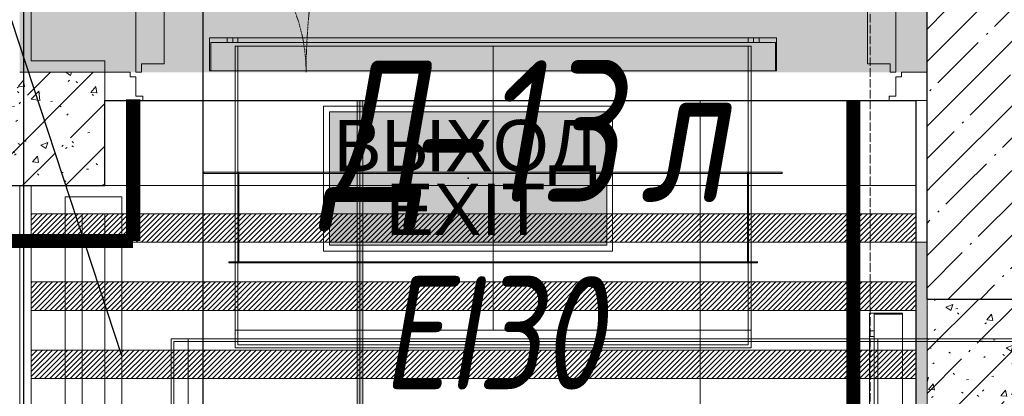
# Model space of a CAD drawing. Header units: millimetres. Extents: x -531352 to 178656, y -69521 to 326874.
# Tile 168 of 256: x -179003 to -177267, y 297865 to 298529. Entities that reach past the tile are written whole.
import ezdxf
from ezdxf import colors
from ezdxf.entities.mleader import LeaderData, LeaderLine
from ezdxf.enums import TextEntityAlignment as Align
from ezdxf.math import Vec2, Vec3

# ---------------------------------------------------------------- set-up
doc = ezdxf.new("R2010")
doc.units = ezdxf.units.MM
for name, pattern in [('( Hidden )', [0.375, 0.25, -0.125]), ('-D1-02х01', [3, 2, -1]), ('-D1d1-15x02', [19, 15, -2, 0, -2]), ('DASHDOT', [25.4, 12.7, -6.35, 0, -6.35])]:
    doc.linetypes.add(name, pattern=pattern)
doc.layers.get('Defpoints').update_dxf_attribs({"color": 31})
for name, color, linetype, lineweight in [('_0', 7, 'Continuous', 13), ('A-DOOR', 7, 'Continuous', 5), ('A-DOOR-IDEN', 7, 'Continuous', 9), ('A-WALL', 7, 'Continuous', 5), ('A-WALL-FNSH', 8, 'Continuous', 5), ('dim_pot', 183, 'Continuous', 9), ('dim_razv', 93, 'DASHDOT', 9), ('I-WALL', 7, 'Continuous', 5), ('light_pot', 52, 'Continuous', 15), ('pot sh', 183, 'Continuous', 15), ('S-GRID', 7, 'Continuous', 5)]:
    doc.layers.add(name, color=color, linetype=linetype, lineweight=lineweight)
doc.layers.add('PDF13_0', color=30, linetype='Continuous', true_color=0xff7f00)
doc.layers.add('PDF7_Geometry', color=7, linetype='Continuous', true_color=0xaaaaaa)
doc.layers.add('pol', color=7, linetype='Continuous', lineweight=15, true_color=0x738991)
doc.layers.add('Сводный план', color=1, linetype='Continuous', lineweight=0, true_color=0xff0000)
doc.layers.add('Аварийные светильники', color=1, linetype='Continuous')
doc.styles.add('fl_iso paper', font='isocpeur.ttf', dxfattribs={"width": 0.8, "oblique": 10})
doc.styles.add('In tre', font='isocpeur.ttf', dxfattribs={"width": 0.8, "oblique": 10})
doc.styles.add('Титульник', font='arial.ttf')
pattern_1 = [(45, (-192252.935, 285886.614), (-57.02463, 57.02463), []), (45, (-192195.91, 285886.614), (-57.02463, 57.02463), [100.806, -20.161, 3.353, -16.808])]
pattern_2 = [(45, (-192252.93, 285886.61), (-75.43415, 75.43415), [106.68, -17.78, 3.556, -17.78]), (45, (-192252.93, 285962), (-75.43415, 75.43415), []), (50, (-192252.93, 285886.61), (127.5292, -11.1576), [13.335, -146.685]), (355, (-192252.93, 285886.61), (-24.6697, 133.74), [10.668, -117.348]), (100.451, (-192242.31, 285885.68), (102.8597, 122.5818), [11.333, -124.663]), (46.184, (-192252.93, 285922.17), (189.7552, -29.4304), [20.002, -220.027]), (96.636, (-192237.12, 285919.72), (166.1822, 173.1996), [17, -186.995]), (351.184, (-192252.93, 285922.17), (166.184, 173.1976), [16.002, -176.022]), (21, (-192235.15, 285913.28), (106.13027, -71.586), [13.335, -146.685]), (326, (-192235.15, 285913.28), (43.2619, 128.93175), [10.668, -117.348]), (71.451, (-192226.31, 285907.32), (149.392, 57.34505), [11.333, -124.663]), (37.5, (-192252.935, 285886.614), (2.16223, 59.18836), [3.353, -112.573, 3.353, -115.773, -117.792]), (37.5, (-192252.935, 285886.614), (2.16223, 59.18836), [-235.052, 3.353, -114.44]), (7.5, (-192252.935, 285886.614), (46.77386, 70.12615), [3.353, -64.567, 3.353, -109.906, -44.894]), (7.5, (-192252.935, 285886.614), (46.77386, 70.12615), [-181.178, 3.353, -41.542]), (327.5, (-192292.584, 285886.614), (94.91367, -4.01009), [3.353, -41.097, 3.353, -135.331, -184.023]), (327.5, (-192292.584, 285886.614), (94.91367, -4.01009), [-183.134, 3.353, -180.67]), (317.5, (-192310.36, 285886.61), (103.69057, 17.79882), [3.353, -54.432, 3.353, -88.748, -130.683]), (317.5, (-192310.36, 285886.61), (103.69057, 17.79882), [-149.885, 3.353, -127.33])]

# ---------------------------------------------------------------- blocks, each defined once
blk = doc.blocks.new('*U11968')
at = {"layer": 'pol', "true_color": 0x007dfa, "transparency": 33554687}
h = blk.add_hatch(color=150, dxfattribs=at)
h.dxf.hatch_style = 1
h.paths.add_polyline_path([(3519.1, 0), (0, 0), (0, -10), (3519.1, -10)])
at = {"layer": 'pol', "color": 162, "true_color": 0x2c3cc9}
blk.add_lwpolyline([(3519.1, 0), (0, 0), (0, -10), (3519.1, -10)], close=True, dxfattribs=at)
blk = doc.blocks.new('*U3362')
at = {"layer": 'Аварийные светильники', "lineweight": 5, "true_color": 0x1f7a00}
h = blk.add_hatch(color=86, dxfattribs=at)
h.paths.add_polyline_path([(208609, -394200), (208609, -393976.3), (208143.3, -393976.3), (208143.3, -394200)])
h.paths.add_polyline_path([(208609, -394173.6), (208609, -394001.1), (208143.3, -394001.1), (208143.3, -394173.6)], flags=17)
h.paths.add_polyline_path([(208609, -394173.6), (208609, -394001.1), (208143.3, -394001.1), (208143.3, -394173.6)], flags=17)
at = {"color": 7, "lineweight": 5}
for points in [[(208133.5, -393966.5), (208618.4, -393966.5), (208618.4, -394210.2), (208133.5, -394210.2)], [(208143.3, -393976.3), (208609, -393976.3), (208609, -394200), (208143.3, -394200), (208143.3, -393976.3)]]:
    blk.add_lwpolyline(points, close=True, dxfattribs=at)
at = {"layer": 'Аварийные светильники', "color": 1}
blk.add_point((208376.2, -394087.4), dxfattribs=at)
at = {"layer": 'Аварийные светильники', "color": 7, "true_color": 0xffffff, "style": 'Титульник'}
for s, p in [('ВЫХОД', (208371.7, -393989.8)), ('EXIT', (208371.7, -394096.7))]:
    blk.add_text(s, height=86.24, dxfattribs=at).set_placement(p, align=Align.TOP_CENTER)
blk = doc.blocks.new('ghftytytd')
at = {"layer": 'PDF7_Geometry', "color": 3, "lineweight": 18, "true_color": 0x00ff00}
for points in [[(13634.8, 12560.7), (14634.8, 12560.7), (14634.8, 12502.7), (14634.8, 12560.7), (13634.8, 12560.7), (13634.8, 12502.7)], [(13665.8, 12552.7), (13665.8, 12560.7)], [(13675.8, 12560.7), (13675.6, 12560.7), (13675.1, 12560.7), (13674.3, 12560.7), (13673.3, 12560.7), (13672.1, 12560.7), (13670.8, 12560.7), (13669.5, 12560.7), (13668.3, 12560.7), (13667.3, 12560.7), (13666.4, 12560.7), (13665.9, 12560.7), (13665.8, 12560.7), (13665.9, 12560.7), (13666.4, 12560.7), (13667.3, 12560.7), (13668.3, 12560.7), (13669.5, 12560.7), (13670.8, 12560.7), (13672.1, 12560.7), (13673.3, 12560.7), (13674.3, 12560.7), (13675.1, 12560.7), (13675.6, 12560.7)], [(13675.8, 12560.7), (13675.8, 12552.7)], [(14584.8, 12552.7), (14584.8, 12560.7), (14584.8, 12552.7), (13684.8, 12552.7), (13684.8, 12560.7), (13684.8, 12552.7)], [(14584.8, 12560.7), (13684.8, 12560.7)], [(14593.8, 12552.7), (14593.8, 12560.7)], [(14603.8, 12560.7), (14603.6, 12560.7), (14603.1, 12560.7), (14602.3, 12560.7), (14601.3, 12560.7), (14600.1, 12560.7), (14598.8, 12560.7), (14597.5, 12560.7), (14596.3, 12560.7), (14595.2, 12560.7), (14594.5, 12560.7), (14594, 12560.7), (14593.8, 12560.7), (14594, 12560.7), (14594.5, 12560.7), (14595.2, 12560.7), (14596.3, 12560.7), (14597.5, 12560.7), (14598.8, 12560.7), (14600.1, 12560.7), (14601.3, 12560.7), (14602.3, 12560.7), (14603.1, 12560.7), (14603.6, 12560.7)], [(14603.8, 12560.7), (14603.8, 12552.7)], [(14632.8, 12502.7), (14632.8, 12552.7), (14632.8, 12502.7), (13636.8, 12502.7), (13636.8, 12552.7), (13636.8, 12502.7)], [(14632.8, 12552.7), (13636.8, 12552.7)], [(13665.8, 12552.7), (13665.9, 12552.7), (13666.4, 12552.7), (13667.3, 12552.7), (13668.3, 12552.7), (13669.5, 12552.7), (13670.8, 12552.7), (13672.1, 12552.7), (13673.3, 12552.7), (13674.3, 12552.7), (13675.1, 12552.7), (13675.6, 12552.7), (13675.8, 12552.7), (13675.6, 12552.7), (13675.1, 12552.7), (13674.3, 12552.7), (13673.3, 12552.7), (13672.1, 12552.7), (13670.8, 12552.7), (13669.5, 12552.7), (13668.3, 12552.7), (13667.3, 12552.7), (13666.4, 12552.7), (13665.9, 12552.7)], [(14589.8, 12545.7), (13679.8, 12545.7)], [(13684.8, 12545.7), (14584.8, 12545.7)], [(13684.8, 12323.7), (13684.8, 12545.7)], [(14589.8, 12323.7), (14589.8, 12545.7)], [(14593.8, 12552.7), (14594, 12552.7), (14594.5, 12552.7), (14595.2, 12552.7), (14596.3, 12552.7), (14597.5, 12552.7), (14598.8, 12552.7), (14600.1, 12552.7), (14601.3, 12552.7), (14602.3, 12552.7), (14603.1, 12552.7), (14603.6, 12552.7), (14603.8, 12552.7), (14603.6, 12552.7), (14603.1, 12552.7), (14602.3, 12552.7), (14601.3, 12552.7), (14600.1, 12552.7), (14598.8, 12552.7), (14597.5, 12552.7), (14596.3, 12552.7), (14595.2, 12552.7), (14594.5, 12552.7), (14594, 12552.7)], [(14634.8, 12502.7), (13634.8, 12502.7)], [(13624.8, 12323.7), (14644.8, 12323.7), (14644.8, 12321.6), (14644.8, 12323.7), (13624.8, 12323.7), (13624.8, 12321.6)], [(14644.8, 12321.6), (13624.8, 12321.6)], [(14589.8, 12323.7), (13679.8, 12323.7)], [(13684.7, 12323.7), (13684.7, 12163.7)], [(13684.9, 12323.7), (13684.7, 12323.7)], [(13684.8, 12323.7), (14584.8, 12323.7)], [(13684.8, 12323.7), (13684.8, 12045)], [(13684.8, 12321.6), (14584.8, 12321.6), (14584.8, 12165.6), (14584.8, 12321.6), (13684.8, 12321.6), (13684.8, 12165.6)], [(13684.9, 12323.7), (13684.9, 12163.7)], [(13686.3, 12163.7), (14583.3, 12163.7), (14583.3, 12323.7), (14583.3, 12163.7), (13686.3, 12163.7), (13686.3, 12323.7)], [(14583.3, 12323.7), (13686.3, 12323.7)], [(14584.7, 12323.7), (14584.7, 12163.7)], [(14584.9, 12323.7), (14584.7, 12323.7)], [(14584.9, 12323.7), (14584.9, 12163.7)], [(14589.8, 12323.7), (14589.8, 12045)], [(13668.8, 12165.6), (14600.8, 12165.6), (14600.8, 12163.7), (14600.8, 12165.6), (13668.8, 12165.6), (13668.8, 12163.7), (14600.8, 12163.7), (13668.8, 12163.7)], [(13684.9, 12163.7), (13684.7, 12163.7)], [(14584.8, 12165.6), (13684.8, 12165.6)], [(14584.9, 12163.7), (14584.7, 12163.7)], [(14798.5, 11275), (14798.5, 12075), (14856.5, 12075), (14798.5, 12075), (14798.5, 11275), (14856.5, 11275)], [(14856.5, 12073), (14806.5, 12073), (14856.5, 12073), (14856.5, 11277), (14806.5, 11277), (14856.5, 11277)], [(14806.5, 12073), (14806.5, 11277)], [(14856.5, 12075), (14856.5, 11275)], [(13679.8, 12045), (14589.8, 12045)], [(13679.8, 12045), (14589.8, 12045), (14589.8, 12013.9), (13679.8, 12013.9)], [(14584.8, 12045), (13684.8, 12045)], [(14798.5, 12044), (14806.5, 12044)], [(14798.5, 12044), (14798.5, 12043.8), (14798.5, 12043.3), (14798.5, 12042.5), (14798.5, 12041.5), (14798.5, 12040.3), (14798.5, 12039), (14798.5, 12037.7), (14798.5, 12036.5), (14798.5, 12035.5), (14798.5, 12034.6), (14798.5, 12034.2), (14798.5, 12034), (14798.5, 12034.2), (14798.5, 12034.6), (14798.5, 12035.5), (14798.5, 12036.5), (14798.5, 12037.7), (14798.5, 12039), (14798.5, 12040.3), (14798.5, 12041.5), (14798.5, 12042.5), (14798.5, 12043.3), (14798.5, 12043.8)], [(14806.5, 12034), (14798.5, 12034)], [(14806.5, 12034), (14806.5, 12034.2), (14806.5, 12034.6), (14806.5, 12035.5), (14806.5, 12036.5), (14806.5, 12037.7), (14806.5, 12039), (14806.5, 12040.3), (14806.5, 12041.5), (14806.5, 12042.5), (14806.5, 12043.3), (14806.5, 12043.8), (14806.5, 12044), (14806.5, 12043.8), (14806.5, 12043.3), (14806.5, 12042.5), (14806.5, 12041.5), (14806.5, 12040.3), (14806.5, 12039), (14806.5, 12037.7), (14806.5, 12036.5), (14806.5, 12035.5), (14806.5, 12034.6), (14806.5, 12034.2)], [(13567, 12030), (13567, 11320)], [(13572, 11325), (13572, 12025)], [(13597, 12025), (13572, 12025)], [(13597, 12030), (13597, 11320)], [(15112.5, 12030), (13597, 12030)], [(13597, 12030), (13597, 11320)], [(13597, 11325), (13597, 12025)], [(13597, 11325), (13597, 12025)], [(14584.8, 12025), (14584.8, 12018.9), (14584.8, 12025), (13684.8, 12025), (13684.8, 12018.9), (13684.8, 12025)], [(13684.8, 12018.9), (14584.8, 12018.9)], [(14806.5, 12025), (14798.5, 12025), (14806.5, 12025), (14806.5, 11325), (14798.5, 11325), (14806.5, 11325)], [(14798.5, 12025), (14798.5, 11325)], [(14813.5, 11320), (14813.5, 12030)], [(14813.5, 12030), (15242.5, 12030)], [(14813.5, 12025), (14813.5, 11325)], [(14813.5, 12025), (15242.5, 12025)]]:
    blk.add_lwpolyline(points, close=True, dxfattribs=at)
for points in [[(13675.8, 12560.7), (13675.6, 12560.7), (13675.1, 12560.7), (13674.3, 12560.7), (13673.3, 12560.7), (13672.1, 12560.7), (13670.8, 12560.7), (13669.5, 12560.7), (13668.3, 12560.7), (13667.3, 12560.7), (13666.4, 12560.7), (13665.9, 12560.7), (13665.8, 12560.7)], [(13665.8, 12560.7), (13665.9, 12560.7), (13666.4, 12560.7), (13667.3, 12560.7), (13668.3, 12560.7), (13669.5, 12560.7), (13670.8, 12560.7), (13672.1, 12560.7), (13673.3, 12560.7), (13674.3, 12560.7), (13675.1, 12560.7), (13675.6, 12560.7), (13675.8, 12560.7)], [(14603.8, 12560.7), (14603.6, 12560.7), (14603.1, 12560.7), (14602.3, 12560.7), (14601.3, 12560.7), (14600.1, 12560.7), (14598.8, 12560.7), (14597.5, 12560.7), (14596.3, 12560.7), (14595.2, 12560.7), (14594.5, 12560.7), (14594, 12560.7), (14593.8, 12560.7)], [(14593.8, 12560.7), (14594, 12560.7), (14594.5, 12560.7), (14595.2, 12560.7), (14596.3, 12560.7), (14597.5, 12560.7), (14598.8, 12560.7), (14600.1, 12560.7), (14601.3, 12560.7), (14602.3, 12560.7), (14603.1, 12560.7), (14603.6, 12560.7), (14603.8, 12560.7)], [(13665.8, 12552.7), (13665.9, 12552.7), (13666.4, 12552.7), (13667.3, 12552.7), (13668.3, 12552.7), (13669.5, 12552.7), (13670.8, 12552.7), (13672.1, 12552.7), (13673.3, 12552.7), (13674.3, 12552.7), (13675.1, 12552.7), (13675.6, 12552.7), (13675.8, 12552.7)], [(13675.8, 12552.7), (13675.6, 12552.7), (13675.1, 12552.7), (13674.3, 12552.7), (13673.3, 12552.7), (13672.1, 12552.7), (13670.8, 12552.7), (13669.5, 12552.7), (13668.3, 12552.7), (13667.3, 12552.7), (13666.4, 12552.7), (13665.9, 12552.7), (13665.8, 12552.7)], [(13679.8, 12545.7), (13679.8, 12323.7)], [(13679.8, 12545.7), (13679.8, 12323.7)], [(14134.8, 12045), (14134.8, 12323.7), (14134.8, 12545.7)], [(14584.8, 12545.7), (14584.8, 12323.7)], [(14584.8, 12545.7), (14584.8, 12323.7)], [(14593.8, 12552.7), (14594, 12552.7), (14594.5, 12552.7), (14595.2, 12552.7), (14596.3, 12552.7), (14597.5, 12552.7), (14598.8, 12552.7), (14600.1, 12552.7), (14601.3, 12552.7), (14602.3, 12552.7), (14603.1, 12552.7), (14603.6, 12552.7), (14603.8, 12552.7)], [(14603.8, 12552.7), (14603.6, 12552.7), (14603.1, 12552.7), (14602.3, 12552.7), (14601.3, 12552.7), (14600.1, 12552.7), (14598.8, 12552.7), (14597.5, 12552.7), (14596.3, 12552.7), (14595.2, 12552.7), (14594.5, 12552.7), (14594, 12552.7), (14593.8, 12552.7)], [(13679.8, 12323.7), (14589.8, 12323.7)], [(14589.8, 12323.7), (13679.8, 12323.7)], [(13679.8, 12323.7), (13679.8, 12045)], [(13679.8, 12045), (13679.8, 12323.7)], [(13684.8, 12323.7), (13684.8, 12163.7)], [(13684.8, 12163.7), (13684.8, 12323.7)], [(13684.8, 12323.7), (14584.8, 12323.7)], [(13684.8, 12163.7), (13684.8, 12323.7)], [(13684.8, 12323.7), (13684.8, 12163.7)], [(14584.8, 12323.7), (13684.8, 12323.7)], [(13684.8, 12323.7), (14584.8, 12323.7)], [(13684.8, 12163.7), (13684.8, 12323.7)], [(13684.8, 12323.7), (14584.8, 12323.7)], [(13684.8, 12163.7), (13684.8, 12323.7)], [(13684.8, 12323.7), (13684.8, 12163.7)], [(14584.8, 12323.7), (13684.8, 12323.7)], [(13684.8, 12323.7), (14584.8, 12323.7)], [(13684.8, 12163.7), (13684.8, 12323.7)], [(14584.8, 12323.7), (13684.8, 12323.7)], [(13684.8, 12323.7), (14584.8, 12323.7)], [(14584.8, 12323.7), (14584.8, 12163.7)], [(14584.8, 12163.7), (14584.8, 12323.7)], [(14584.8, 12323.7), (14584.8, 12163.7)], [(14584.8, 12163.7), (14584.8, 12323.7)], [(14584.8, 12323.7), (14584.8, 12163.7)], [(14584.8, 12323.7), (14584.8, 12163.7)], [(14584.8, 12163.7), (14584.8, 12323.7)], [(14584.8, 12323.7), (14584.8, 12163.7)], [(14584.8, 12323.7), (14584.8, 12045)], [(14584.8, 12045), (14584.8, 12323.7)], [(14584.8, 12163.7), (13684.8, 12163.7)], [(13684.8, 12163.7), (14584.8, 12163.7)], [(14584.8, 12163.7), (13684.8, 12163.7)], [(14584.8, 12163.7), (13684.8, 12163.7)], [(13684.8, 12163.7), (14584.8, 12163.7)], [(14584.8, 12163.7), (13684.8, 12163.7)], [(13679.8, 12045), (13679.8, 12013.9)], [(14589.8, 12045), (13679.8, 12045)], [(13684.8, 12045), (13684.8, 12018.9)], [(14584.8, 12045), (13684.8, 12045)], [(13684.8, 12018.9), (13684.8, 12045)], [(13684.8, 12045), (14584.8, 12045)], [(14584.8, 12018.9), (14584.8, 12045)], [(14584.8, 12018.9), (14584.8, 12045)], [(14589.8, 12013.9), (14589.8, 12045)], [(14798.5, 12044), (14798.5, 12043.8), (14798.5, 12043.3), (14798.5, 12042.5), (14798.5, 12041.5), (14798.5, 12040.3), (14798.5, 12039), (14798.5, 12037.7), (14798.5, 12036.5), (14798.5, 12035.5), (14798.5, 12034.6), (14798.5, 12034.2), (14798.5, 12034)], [(14798.5, 12034), (14798.5, 12034.2), (14798.5, 12034.6), (14798.5, 12035.5), (14798.5, 12036.5), (14798.5, 12037.7), (14798.5, 12039), (14798.5, 12040.3), (14798.5, 12041.5), (14798.5, 12042.5), (14798.5, 12043.3), (14798.5, 12043.8), (14798.5, 12044)], [(14806.5, 12034), (14806.5, 12034.2), (14806.5, 12034.6), (14806.5, 12035.5), (14806.5, 12036.5), (14806.5, 12037.7), (14806.5, 12039), (14806.5, 12040.3), (14806.5, 12041.5), (14806.5, 12042.5), (14806.5, 12043.3), (14806.5, 12043.8), (14806.5, 12044)], [(14806.5, 12044), (14806.5, 12043.8), (14806.5, 12043.3), (14806.5, 12042.5), (14806.5, 12041.5), (14806.5, 12040.3), (14806.5, 12039), (14806.5, 12037.7), (14806.5, 12036.5), (14806.5, 12035.5), (14806.5, 12034.6), (14806.5, 12034.2), (14806.5, 12034)], [(13567, 12030), (13597, 12030)], [(13597, 12030), (13567, 12030)], [(13597, 12025), (15112.5, 12025)], [(13597, 12025), (15112.5, 12025)], [(13684.8, 12018.9), (14584.8, 12018.9)], [(14584.8, 12018.9), (13684.8, 12018.9)], [(13679.8, 12013.9), (14589.8, 12013.9)]]:
    blk.add_lwpolyline(points, dxfattribs=at)
blk = doc.blocks.new('kggfdrrrv44')
at = {"layer": 'PDF13_0', "lineweight": 25}
blk.add_lwpolyline([(9601.2, 10167.3), (9601.2, 9301.6), (14027.2, 9301.6), (14027.2, 11168.5), (11578.2, 11168.5), (11578.2, 12578.2), (12839.8, 12578.2), (12839.8, 11511.4), (13307.5, 11511.4), (13307.5, 13247.1), (13622.9, 13247.1), (13622.9, 11511.4), (14514, 11511.4), (14514, 9301.6), (17905, 9299.5), (17905, 12351.8), (17905, 19546.3)], dxfattribs=at)
blk = doc.blocks.new('A_DOR_Door - INT_1_Double_50_1450Wx2200_ЛК-7186467-50_AS_M_L23')
at = {"layer": 'A-DOOR'}
for p, q in [((-725, -50), (-658, -50)), ((-725, -100), (-725, -50)), ((-658, -50), (-658, -58)), ((658, -50), (725, -50)), ((658, -58), (658, -50)), ((725, -50), (725, -100)), ((-670, -58), (-670, -92)), ((-658, -58), (-670, -58)), ((670, -58), (658, -58)), ((670, -92), (670, -58)), ((-680, -100), (-725, -100)), ((-680, -92), (-680, -100)), ((-670, -92), (-680, -92)), ((-670, -100), (-670, -1140)), ((-660, -100), (-670, -100)), ((-670, -100), (-670, -190)), ((-660, -115), (-660, -100)), ((660, -100), (670, -100)), ((660, -115), (660, -100)), ((680, -92), (670, -92)), ((670, -100), (670, -400)), ((670, -100), (670, -190)), ((680, -100), (680, -92)), ((725, -100), (680, -100)), ((-620, -115), (-660, -115)), ((-620, -190), (-620, -115)), ((620, -115), (660, -115)), ((620, -190), (620, -115)), ((-670, -190), (-670, -1050)), ((-620, -1050), (-620, -190)), ((620, -310), (620, -190)), ((670, -190), (670, -310)), ((620, -385), (620, -310)), ((670, -310), (670, -400)), ((660, -385), (620, -385)), ((660, -400), (660, -385)), ((670, -400), (660, -400)), ((-670, -1050), (-670, -1140)), ((-620, -1125), (-620, -1050)), ((-660, -1140), (-660, -1125)), ((-660, -1125), (-620, -1125)), ((-670, -1140), (-660, -1140))]:
    blk.add_line(p, q, dxfattribs=at)
at = {"layer": 'A-DOOR', "linetype": '-D1-02х01'}
for centre, radius, start, end in [((-670, -100), 1040, 270, 0), ((670, -100), 300, 180, 270)]:
    blk.add_arc(centre, radius, start, end, dxfattribs=at)

msp = doc.modelspace()

# ---------------------------------------------------------------- hatches: boundary and pattern name
at = {"layer": '_0', "transparency": 33554534}
h = msp.add_hatch(color=252, dxfattribs=at)
h.dxf.hatch_style = 1
h.paths.add_polyline_path([(-154802.1, 285385.8), (-192753.7, 285385.8), (-192753.7, 315337.4), (-154802.1, 315337.4)])
h.paths.add_polyline_path([(-161802.9, 295886.6), (-161802.9, 295486.6), (-161302.9, 295486.6), (-161302.9, 292636.6), (-163402.9, 292636.6), (-163402.9, 293836.6), (-183902.9, 293836.6), (-183902.9, 292636.6), (-186502.9, 292636.6), (-186502.9, 295036.6), (-186002.9, 295036.6), (-186002.9, 295886.6), (-183902.9, 295886.6), (-183902.9, 299936.6), (-179002.9, 299936.6), (-179002.9, 298436.6), (-177402.9, 298436.6), (-177402.9, 304836.6), (-185752.9, 304836.6), (-185752.9, 306636.6), (-185753.5, 306636.6), (-185753.5, 306836.6), (-183902.9, 306836.6), (-183902.9, 306886.6), (-163952.9, 306886.6), (-163952.9, 308636.6), (-160672.9, 308636.6), (-160672.9, 306636.6), (-161752.9, 306636.6), (-161752.9, 304836.6), (-169802.9, 304836.6), (-169802.9, 295886.6)], flags=16)
at = {"layer": 'A-WALL'}
h = msp.add_hatch(dxfattribs=at)
h.set_pattern_fill('FP_1', color=256, style=0, pattern_type=2)
h.set_pattern_definition(pattern_1)
h.paths.add_polyline_path([(-177402.9, 298236.6), (-177152.9, 298236.6), (-177152.9, 305056.6), (-177402.9, 305056.6), (-177402.9, 298936.6)])
h = msp.add_hatch(dxfattribs=at)
h.set_pattern_fill('FP_1', color=256, style=0, pattern_type=2)
h.set_pattern_definition(pattern_1)
h.paths.add_polyline_path([(-175524.4, 298036.6), (-175052.9, 298036.6), (-175052.9, 298236.6), (-177402.9, 298236.6), (-177402.9, 298036.6), (-176374.4, 298036.6)])
at = {"layer": 'I-WALL', "true_color": 0xf5f3ef}
for points in [[(-178982.9, 298436.6), (-178982.9, 299616.6), (-179002.9, 299616.6), (-179002.9, 298436.6), (-178996.7, 298436.6)], [(-178852.9, 298436.6), (-178852.9, 298456.6), (-178982.9, 298456.6), (-178982.9, 298436.6)], [(-177402.9, 298036.6), (-177402.9, 298136.6), (-177422.9, 298136.6), (-177422.9, 298036.6)], [(-177402.9, 296786.6), (-177402.9, 298036.6), (-177422.9, 298036.6), (-177422.9, 296786.6)]]:
    msp.add_hatch(color=7, dxfattribs=at).paths.add_polyline_path(points)
at = {"layer": 'I-WALL'}
h = msp.add_hatch(dxfattribs=at)
h.set_pattern_fill('FP_43', color=256, style=0, pattern_type=2)
h.set_pattern_definition(pattern_2)
h.paths.add_polyline_path([(-179202.9, 298236.6), (-178852.9, 298236.6), (-178852.9, 298436.6), (-179202.9, 298436.6)])
h = msp.add_hatch(dxfattribs=at)
h.set_pattern_fill('FP_43', color=256, style=0, pattern_type=2)
h.set_pattern_definition(pattern_2)
h.paths.add_polyline_path([(-177202.9, 296786.6), (-177202.9, 298036.6), (-177402.9, 298036.6), (-177402.9, 296786.6)])
at = {"layer": 'pot sh', "linetype": 'ByBlock', "lineweight": 0, "true_color": 0x91caaf}
h = msp.add_hatch(dxfattribs=at)
h.set_pattern_fill('ANSI31', color=253, scale=2, angle=180)
h.set_pattern_definition([(225, (-173511.8585, 289996.614), (4.490128, -4.490128), [])])
h.paths.add_polyline_path([(-178982.9, 298136.6), (-177422.9, 298136.6), (-177422.9, 298186.6), (-178982.9, 298186.6)])
h = msp.add_hatch(dxfattribs=at)
h.set_pattern_fill('ANSI31', color=253, scale=2, angle=180)
h.set_pattern_definition([(225, (-173511.8585, 289876.614), (4.490128, -4.490128), [])])
h.paths.add_polyline_path([(-178982.9, 298016.6), (-177422.9, 298016.6), (-177422.9, 298066.6), (-178982.9, 298066.6)])
h = msp.add_hatch(dxfattribs=at)
h.set_pattern_fill('ANSI31', color=253, scale=2, angle=180)
h.set_pattern_definition([(225, (-173511.8585, 289756.614), (4.490128, -4.490128), [])])
h.paths.add_polyline_path([(-178982.9, 297896.6), (-177422.9, 297896.6), (-177422.9, 297946.6), (-178982.9, 297946.6)])

# ---------------------------------------------------------------- linework, layer by layer
at = {"layer": 'A-WALL', "lineweight": 25}
for q in [(-177402.9, 305056.6), (-176552.9, 298036.6)]:
    msp.add_line((-177402.9, 298036.6), q, dxfattribs=at)
at = {"layer": 'A-WALL', "lineweight": 9}
for p, q in [((-179002.9, 298436.6), (-178852.9, 298436.6)), ((-178852.9, 298236.6), (-178852.9, 298436.6)), ((-179202.9, 298236.6), (-178852.9, 298236.6)), ((-177402.9, 298036.6), (-177402.9, 296786.6))]:
    msp.add_line(p, q, dxfattribs=at)
at = {"layer": 'A-WALL-FNSH'}
for p, q in [((-178982.9, 298456.6), (-178982.9, 299616.6)), ((-178852.9, 298456.6), (-178982.9, 298456.6)), ((-178852.9, 298436.6), (-178852.9, 298456.6)), ((-177402.9, 298136.6), (-177422.9, 298136.6)), ((-177422.9, 298136.6), (-177422.9, 296786.6))]:
    msp.add_line(p, q, dxfattribs=at)
at = {"layer": 'Defpoints'}
msp.add_lwpolyline([(-184652.9, 295666.6), (-178982.9, 295666.6), (-178982.9, 296786.6), (-179152.9, 296786.6), (-179152.9, 298236.6), (-178852.9, 298236.6), (-178852.9, 298386.6), (-177422.9, 298386.6), (-177422.9, 295666.6), (-174582.9, 295666.6), (-174582.9, 295838.9), (-172622.9, 295838.6), (-172622.9, 295666.4), (-165352.9, 295666.6), (-165352.9, 295836.6), (-163902.9, 295836.6)], dxfattribs=at)
at = {"layer": 'dim_pot'}
msp.add_lwpolyline([(-177422.9, 298236.6), (-178982.9, 298236.6), (-178982.9, 296786.6), (-177422.9, 296786.6)], close=True, dxfattribs=at)
at = {"layer": 'pot sh'}
for points in [[(-178982.9, 298136.6), (-177422.9, 298136.6), (-177422.9, 298186.6), (-178982.9, 298186.6)], [(-178982.9, 298016.6), (-177422.9, 298016.6), (-177422.9, 298066.6), (-178982.9, 298066.6)], [(-178982.9, 297896.6), (-177422.9, 297896.6), (-177422.9, 297946.6), (-178982.9, 297946.6)]]:
    msp.add_lwpolyline(points, close=True, dxfattribs=at)
at = {"layer": 'S-GRID', "linetype": '-D1d1-15x02'}
msp.add_line((-177502.9, 283148.6), (-177502.9, 316532), dxfattribs=at)

# ---------------------------------------------------------------- block references
at = {"layer": 'A-DOOR', "color": 8, "true_color": 0x7f7f7f, "rotation": 180}
msp.add_blockref('A_DOR_Door - INT_1_Double_50_1450Wx2200_ЛК-7186467-50_AS_M_L23', (-178127.9, 298336.6), dxfattribs=at)

# ---------------------------------------------------------------- texts
at = {"layer": 'A-DOOR-IDEN', "lineweight": 5, "attachment_point": 1, "style": 'fl_iso paper'}
for s, insert, char_height, width in [('Д', (-178467.9, 298457.6), 250, 174.367), ('-13', (-178324, 298457.6), 250, 372.785), ('л', (-177909.5, 298457.6), 250, 150.316), ('EI30', (-178363.7, 298076.9), 200, 444.937)]:
    msp.add_mtext(s, dxfattribs=dict(at, insert=insert, char_height=char_height, width=width))

# ---------------------------------------------------------------- next in the draw order: leaders
at = {"layer": 'dim_pot', "color": 0, "linetype": 'ByBlock'}
ml = msp.add_multileader_mtext('Standard', dxfattribs=at)
ml.set_content('Окраска конструкций перекрытия за подвесными потолками, цвет RAL9016', style='In tre')
ml.set_leader_properties()
ml.build(insert=Vec2(0, 0))
ml.multileader.update_dxf_attribs({"text_left_attachment_type": 6, "text_right_attachment_type": 6, "dogleg_length": 1, "arrow_head_size": 0, "scale": 50})
ctx = ml.context
ctx.base_point, ctx.scale, ctx.char_height, ctx.arrow_head_size, ctx.landing_gap_size, ctx.plane_origin = Vec3(-180808, 301282.7), 50, 200, 0, 4.5, Vec3(-162146.9, 302019)
ctx.left_attachment, ctx.right_attachment = 6, 6
notes = []
notes.append((ctx, [(0, (1, 1, 0), (-178017.7, 301282.7), (-1, 0), 50, [(1, [(-174595.2, 297537.3)], 0, [])])]))
ctx.mtext.insert, ctx.mtext.width, ctx.mtext.defined_height, ctx.mtext.flow_direction = Vec3(-180803.5, 301522.7), 2950.027, 696.6, 5
ctx.mtext.has_bg_fill, ctx.mtext.bg_color, ctx.mtext.bg_scale_factor, ctx.mtext.bg_transparency, ctx.mtext.use_window_bg_color = 1, -1027028792, 1.5, 0, 1
for ctx, leaders in notes:
    for number, flags, end, landing, length, lines in leaders:
        leader = LeaderData()
        leader.index, (leader.has_last_leader_line, leader.has_dogleg_vector, leader.attachment_direction) = number, flags
        leader.last_leader_point, leader.dogleg_vector, leader.dogleg_length = Vec3(end), Vec3(landing), length
        for number, points, colour, breaks in lines:
            line = LeaderLine()
            line.index, line.vertices, line.color, line.breaks = number, Vec3.list(points), colors.encode_raw_color(colour), breaks
            leader.lines.append(line)
        ctx.leaders.append(leader)

# ---------------------------------------------------------------- next in the draw order: linework, layer by layer
at = {"layer": 'dim_razv', "color": 1, "linetype": '( Hidden )', "ltscale": 10, "true_color": 0xff0a0a, "const_width": 25}
for points in [[(-178802.9, 298388.9), (-178802.9, 298138.9)], [(-178802.9, 298138.9), (-179132.9, 298138.9)]]:
    msp.add_lwpolyline(points, dxfattribs=at)
at = {"layer": 'dim_razv', "color": 1, "linetype": '( Hidden )', "ltscale": 10, "true_color": 0xff0a0a}
msp.add_lwpolyline([(-176892.9, 295588.9, 25, 25, 0), (-177532.9, 295588.9, 25, 25, 0), (-177532.9, 298386.6, 0, 0, 0)], format="xyseb", dxfattribs=at)
at = {"layer": 'pol'}
for points in [[(-178402.9, 298386.6), (-178402.9, 297262.5), (-179002.9, 297262.5), (-179002.9, 298236.6)], [(-177452.9, 297262.5), (-177802.9, 297262.5), (-177802.9, 298386.6)]]:
    msp.add_lwpolyline(points, dxfattribs=at)
for points in [[(-177802.9, 298386.6), (-177802.9, 297262.5), (-178402.9, 297262.5), (-178402.9, 298386.6)], [(-179002.9, 298236.6), (-179002.9, 297262.5), (-179152.9, 297262.5), (-179152.9, 298236.6)]]:
    msp.add_lwpolyline(points, close=True, dxfattribs=at)
at = {"layer": 'pol', "color": 195, "linetype": 'ByBlock', "true_color": 0x7833a3}
for points in [[(-178922.9, 298216.6), (-178922.9, 296766.6), (-178822.9, 296766.6), (-178822.9, 298216.6)], [(-178892.9, 298186.6), (-178892.9, 296796.6), (-178852.9, 296796.6), (-178852.9, 298186.6)]]:
    msp.add_lwpolyline(points, close=True, dxfattribs=at)

# ---------------------------------------------------------------- next in the draw order: block references
at = {"layer": 'light_pot', "xscale": 1.0500000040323, "yscale": 1.0500000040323, "zscale": 1.0500000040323}
msp.add_blockref('*U3362', (-397007.1, 712041.8), dxfattribs=at)
at = {"layer": 'pol', "rotation": 90}
msp.add_blockref('*U11968', (-178407.8, 294867.5), dxfattribs=at)

# ---------------------------------------------------------------- next in the draw order: leaders
at = {"layer": 'pol', "color": 1, "linetype": 'ByBlock', "true_color": 0xff0000}
ml = msp.add_multileader_mtext('Standard', dxfattribs=at)
ml.set_content('Лоток щелевой\\Pводоотводный в полу, модульный. Лщ-1', color=(255, 0, 0), style='In tre')
ml.set_leader_properties()
ml.build(insert=Vec2(0, 0))
ml.multileader.update_dxf_attribs({"text_left_attachment_type": 6, "text_right_attachment_type": 6, "dogleg_length": 1, "arrow_head_size": 0, "scale": 50})
ctx = ml.context
ctx.base_point, ctx.scale, ctx.char_height, ctx.arrow_head_size, ctx.landing_gap_size, ctx.plane_origin = Vec3(-182052.9, 300876.4), 50, 200, 0, 4.5, Vec3(-165411.1, 305911.7)
ctx.left_attachment, ctx.right_attachment = 6, 6
notes = []
notes.append((ctx, [(0, (1, 1, 0), (-179787.1, 300876.4), (-1, 0), 50, [(1, [(-178822.9, 297936.3)], 0, [])])]))
ctx.mtext.insert, ctx.mtext.width, ctx.mtext.defined_height, ctx.mtext.flow_direction = Vec3(-182048.4, 301136.4), 2329.345, 696.6, 5
ctx.mtext.has_bg_fill, ctx.mtext.bg_color, ctx.mtext.bg_scale_factor, ctx.mtext.bg_transparency, ctx.mtext.use_window_bg_color = 1, -1027028792, 1.5, 0, 1
for ctx, leaders in notes:
    for number, flags, end, landing, length, lines in leaders:
        leader = LeaderData()
        leader.index, (leader.has_last_leader_line, leader.has_dogleg_vector, leader.attachment_direction) = number, flags
        leader.last_leader_point, leader.dogleg_vector, leader.dogleg_length = Vec3(end), Vec3(landing), length
        for number, points, colour, breaks in lines:
            line = LeaderLine()
            line.index, line.vertices, line.color, line.breaks = number, Vec3.list(points), colors.encode_raw_color(colour), breaks
            leader.lines.append(line)
        ctx.leaders.append(leader)

# ---------------------------------------------------------------- next in the draw order: block references
at = {"layer": 'Сводный план'}
for name in ['kggfdrrrv44', 'ghftytytd']:
    msp.add_blockref(name, (-192302.9, 285936.6), dxfattribs=at)

doc.saveas('drawing.dxf')
